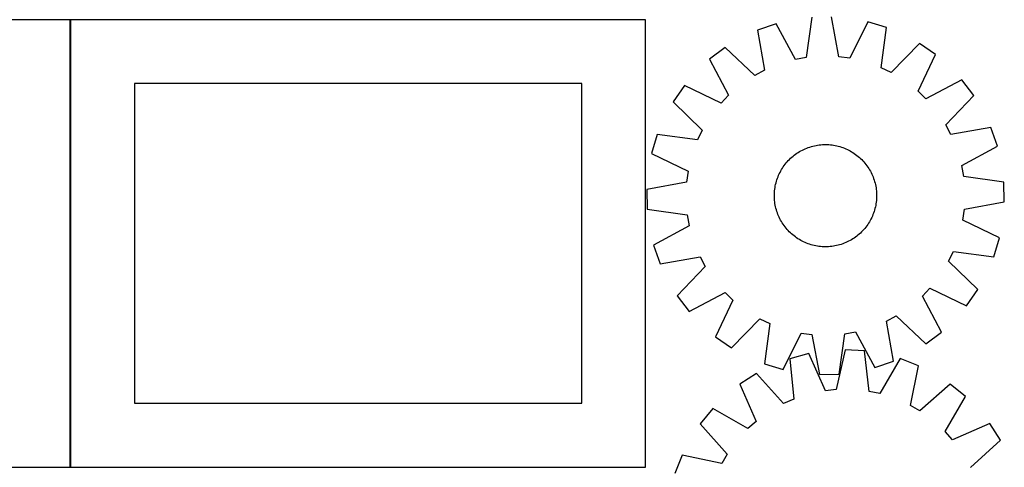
# Model space of a CAD drawing. Header units: millimetres. Extents: x 7 to 1493, y 7 to 2993.
# Tile 10 of 14: x 707 to 1477, y 1292 to 1642. Entities that reach past the tile are written whole.
import ezdxf

# ---------------------------------------------------------------- set-up
doc = ezdxf.new("R2010")
doc.units = ezdxf.units.MM
doc.layers.add('CUT', color=7, linetype='CONTINUOUS', true_color=0x000000)

msp = doc.modelspace()

# ---------------------------------------------------------------- linework, layer by layer
at = {"layer": 'CUT'}
for p, q in [((746.388016, 1641.717208), (296.388016, 1641.717208)), ((746.388016, 1291.717208), (746.388016, 1641.717208)), ((1196.694229, 1641.926193), (746.694229, 1641.926193)), ((746.694229, 1641.926193), (746.694229, 1291.926193)), ((1196.694229, 1291.926193), (1196.694229, 1641.926193)), ((1326.785313, 1643.85183), (1322.302546, 1612.405375)), ((1347.967055, 1612.944371), (1342.167971, 1644.174891)), ((1298.69778, 1638.796503), (1284.167834, 1633.735752)), ((1284.167834, 1633.735752), (1289.621959, 1602.443144)), ((1313.863798, 1610.886529), (1298.69778, 1638.796503)), ((1370.442984, 1640.303268), (1356.462131, 1611.781162)), ((1385.172593, 1635.857014), (1370.442984, 1640.303268)), ((1381.037088, 1604.363009), (1385.172593, 1635.857014)), ((1259.017185, 1620.248325), (1246.762243, 1610.945264)), ((1282.065581, 1598.390919), (1259.017185, 1620.248325)), ((1410.867331, 1623.437421), (1388.756934, 1600.631609)), ((1423.502053, 1614.657083), (1410.867331, 1623.437421)), ((1246.762243, 1610.945264), (1261.619372, 1582.869643)), ((1322.302546, 1612.405375), (1313.863798, 1610.886529)), ((1356.462131, 1611.781162), (1347.967055, 1612.944371)), ((1409.836771, 1585.982446), (1423.502053, 1614.657083)), ((1388.756934, 1600.631609), (1381.037088, 1604.363009)), ((1289.621959, 1602.443144), (1282.065581, 1598.390919)), ((1444.101336, 1594.905239), (1416.025715, 1580.04811)), ((1453.404397, 1582.650297), (1444.101336, 1594.905239)), ((1146.694229, 1591.926193), (796.694229, 1591.926193)), ((796.694229, 1591.926193), (796.694229, 1341.926193)), ((1146.694229, 1341.926193), (1146.694229, 1591.926193)), ((1227.010399, 1590.345981), (1218.23006, 1577.711259)), ((1255.685036, 1576.680699), (1227.010399, 1590.345981)), ((1261.619372, 1582.869643), (1255.685036, 1576.680699)), ((1416.025715, 1580.04811), (1409.836771, 1585.982446)), ((1431.546991, 1559.601901), (1453.404397, 1582.650297)), ((1218.23006, 1577.711259), (1241.035873, 1555.600862)), ((1435.599216, 1552.045523), (1431.546991, 1559.601901)), ((1466.891824, 1557.499648), (1435.599216, 1552.045523)), ((1471.952575, 1542.969701), (1466.891824, 1557.499648)), ((1205.810468, 1552.016521), (1201.364214, 1537.286912)), ((1237.304473, 1547.881015), (1205.810468, 1552.016521)), ((1241.035873, 1555.600862), (1237.304473, 1547.881015)), ((1320.47344, 1540.492326), (1321.620017, 1541.006492)), ((1321.620017, 1541.006492), (1322.78218, 1541.484388)), ((1322.78218, 1541.484388), (1323.95878, 1541.925545)), ((1323.95878, 1541.925545), (1325.148656, 1542.329526)), ((1325.148656, 1542.329526), (1326.350635, 1542.695933)), ((1326.350635, 1542.695933), (1327.56353, 1543.024404)), ((1327.56353, 1543.024404), (1328.786144, 1543.314615)), ((1328.786144, 1543.314615), (1330.01727, 1543.566279)), ((1330.01727, 1543.566279), (1331.255694, 1543.779149)), ((1331.255694, 1543.779149), (1332.500193, 1543.953014)), ((1332.500193, 1543.953014), (1333.749539, 1544.087702)), ((1333.749539, 1544.087702), (1335.002499, 1544.183081)), ((1335.002499, 1544.183081), (1336.257837, 1544.239057)), ((1336.257837, 1544.239057), (1337.514314, 1544.255573)), ((1337.514314, 1544.255573), (1338.77069, 1544.232615)), ((1338.77069, 1544.232615), (1340.025724, 1544.170204)), ((1340.025724, 1544.170204), (1341.278179, 1544.068403)), ((1341.278179, 1544.068403), (1342.526818, 1543.927311)), ((1342.526818, 1543.927311), (1343.77041, 1543.747068)), ((1343.77041, 1543.747068), (1345.007726, 1543.527852)), ((1345.007726, 1543.527852), (1346.237546, 1543.269879)), ((1346.237546, 1543.269879), (1347.458655, 1542.973404)), ((1347.458655, 1542.973404), (1348.66985, 1542.638719)), ((1348.66985, 1542.638719), (1349.869935, 1542.266155)), ((1349.869935, 1542.266155), (1351.057724, 1541.856079)), ((1351.057724, 1541.856079), (1352.232047, 1541.408896)), ((1352.232047, 1541.408896), (1353.391744, 1540.925047)), ((1353.391744, 1540.925047), (1354.535671, 1540.40501)), ((1444.042601, 1527.803684), (1471.952575, 1542.969701)), ((1201.364214, 1537.286912), (1229.886319, 1523.306059)), ((1309.200103, 1532.612388), (1310.104729, 1533.484546)), ((1310.104729, 1533.484546), (1311.036303, 1534.327858)), ((1311.036303, 1534.327858), (1311.993907, 1535.141493)), ((1311.993907, 1535.141493), (1312.976596, 1535.924647)), ((1312.976596, 1535.924647), (1313.983398, 1536.676548)), ((1313.983398, 1536.676548), (1315.013322, 1537.396453)), ((1315.013322, 1537.396453), (1316.06535, 1538.083653)), ((1316.06535, 1538.083653), (1317.138445, 1538.737468)), ((1317.138445, 1538.737468), (1318.231547, 1539.357254)), ((1318.231547, 1539.357254), (1319.343578, 1539.9424)), ((1319.343578, 1539.9424), (1320.47344, 1540.492326)), ((1354.535671, 1540.40501), (1355.662698, 1539.849298)), ((1355.662698, 1539.849298), (1356.771714, 1539.258459)), ((1356.771714, 1539.258459), (1357.861625, 1538.633077)), ((1357.861625, 1538.633077), (1358.931353, 1537.973769)), ((1358.931353, 1537.973769), (1359.979845, 1537.281185)), ((1359.979845, 1537.281185), (1361.006064, 1536.556008)), ((1361.006064, 1536.556008), (1362.008999, 1535.798956)), ((1362.008999, 1535.798956), (1362.987659, 1535.010774)), ((1362.987659, 1535.010774), (1363.941079, 1534.19224)), ((1363.941079, 1534.19224), (1364.868318, 1533.344163)), ((1364.868318, 1533.344163), (1365.76846, 1532.467378)), ((1303.034405, 1524.705552), (1303.693713, 1525.775281)), ((1303.693713, 1525.775281), (1304.386297, 1526.823772)), ((1304.386297, 1526.823772), (1305.111473, 1527.849992)), ((1305.111473, 1527.849992), (1305.868526, 1528.852927)), ((1305.868526, 1528.852927), (1306.656708, 1529.831587)), ((1306.656708, 1529.831587), (1307.475242, 1530.785007)), ((1307.475242, 1530.785007), (1308.323319, 1531.712245)), ((1308.323319, 1531.712245), (1309.200103, 1532.612388)), ((1365.76846, 1532.467378), (1366.640618, 1531.562753)), ((1366.640618, 1531.562753), (1367.48393, 1530.631178)), ((1367.48393, 1530.631178), (1368.297565, 1529.673574)), ((1368.297565, 1529.673574), (1369.080719, 1528.690886)), ((1369.080719, 1528.690886), (1369.83262, 1527.684083)), ((1369.83262, 1527.684083), (1370.552526, 1526.65416)), ((1370.552526, 1526.65416), (1371.239725, 1525.602131)), ((1371.239725, 1525.602131), (1371.893541, 1524.529037)), ((1445.561447, 1519.364935), (1444.042601, 1527.803684)), ((1229.886319, 1523.306059), (1228.723111, 1514.810983)), ((1299.401327, 1516.713862), (1299.811403, 1517.901652)), ((1299.811403, 1517.901652), (1300.258586, 1519.075975)), ((1300.258586, 1519.075975), (1300.742435, 1520.235672)), ((1300.742435, 1520.235672), (1301.262472, 1521.379599)), ((1301.262472, 1521.379599), (1301.818184, 1522.506626)), ((1301.818184, 1522.506626), (1302.409023, 1523.615642)), ((1302.409023, 1523.615642), (1303.034405, 1524.705552)), ((1371.893541, 1524.529037), (1372.513327, 1523.435935)), ((1372.513327, 1523.435935), (1373.098472, 1522.323904)), ((1373.098472, 1522.323904), (1373.648398, 1521.194042)), ((1373.648398, 1521.194042), (1374.162564, 1520.047464)), ((1374.162564, 1520.047464), (1374.640461, 1518.885302)), ((1374.640461, 1518.885302), (1375.081617, 1517.708702)), ((1477.007902, 1514.882169), (1445.561447, 1519.364935)), ((1228.723111, 1514.810983), (1197.492591, 1509.011899)), ((1297.740171, 1509.370746), (1297.920413, 1510.614337)), ((1297.920413, 1510.614337), (1298.13963, 1511.851654)), ((1298.13963, 1511.851654), (1298.397602, 1513.081473)), ((1298.397602, 1513.081473), (1298.694078, 1514.302583)), ((1298.694078, 1514.302583), (1299.028763, 1515.513778)), ((1299.028763, 1515.513778), (1299.401327, 1516.713862)), ((1375.081617, 1517.708702), (1375.485598, 1516.518825)), ((1375.485598, 1516.518825), (1375.852005, 1515.316847)), ((1375.852005, 1515.316847), (1376.180476, 1514.103952)), ((1376.180476, 1514.103952), (1376.470687, 1512.881338)), ((1376.470687, 1512.881338), (1376.722351, 1511.650212)), ((1376.722351, 1511.650212), (1376.935221, 1510.411788)), ((1376.935221, 1510.411788), (1377.109086, 1509.167289)), ((1477.330963, 1499.49951), (1477.007902, 1514.882169)), ((1197.492591, 1509.011899), (1197.815651, 1493.629241)), ((1297.411908, 1504.358242), (1297.434867, 1505.614617)), ((1297.428425, 1503.101765), (1297.411908, 1504.358242)), ((1297.484401, 1501.846427), (1297.428425, 1503.101765)), ((1297.434867, 1505.614617), (1297.497277, 1506.869652)), ((1297.497277, 1506.869652), (1297.599079, 1508.122107)), ((1297.599079, 1508.122107), (1297.740171, 1509.370746)), ((1377.109086, 1509.167289), (1377.243774, 1507.917943)), ((1377.243774, 1507.917943), (1377.339153, 1506.664983)), ((1377.388687, 1502.896792), (1377.326277, 1501.641758)), ((1377.339153, 1506.664983), (1377.395129, 1505.409645)), ((1377.411646, 1504.153168), (1377.388687, 1502.896792)), ((1377.395129, 1505.409645), (1377.411646, 1504.153168)), ((1297.57978, 1500.593467), (1297.484401, 1501.846427)), ((1297.714468, 1499.34412), (1297.57978, 1500.593467)), ((1297.888333, 1498.099621), (1297.714468, 1499.34412)), ((1298.101202, 1496.861198), (1297.888333, 1498.099621)), ((1298.352867, 1495.630071), (1298.101202, 1496.861198)), ((1298.643078, 1494.407458), (1298.352867, 1495.630071)), ((1376.425951, 1495.429936), (1376.129476, 1494.208826)), ((1376.683924, 1496.659756), (1376.425951, 1495.429936)), ((1376.90314, 1497.897072), (1376.683924, 1496.659756)), ((1377.083383, 1499.140663), (1376.90314, 1497.897072)), ((1377.224475, 1500.389303), (1377.083383, 1499.140663)), ((1377.326277, 1501.641758), (1377.224475, 1500.389303)), ((1446.100443, 1493.700427), (1477.330963, 1499.49951)), ((1197.815651, 1493.629241), (1229.262107, 1489.146474)), ((1229.262107, 1489.146474), (1230.780953, 1480.707726)), ((1298.971549, 1493.194563), (1298.643078, 1494.407458)), ((1299.337956, 1491.992584), (1298.971549, 1493.194563)), ((1299.741937, 1490.802708), (1299.337956, 1491.992584)), ((1300.183093, 1489.626108), (1299.741937, 1490.802708)), ((1300.66099, 1488.463945), (1300.183093, 1489.626108)), ((1301.175156, 1487.317367), (1300.66099, 1488.463945)), ((1301.725082, 1486.187506), (1301.175156, 1487.317367)), ((1373.561082, 1487.131811), (1373.00537, 1486.004783)), ((1374.081119, 1488.275738), (1373.561082, 1487.131811)), ((1374.564968, 1489.435435), (1374.081119, 1488.275738)), ((1375.012151, 1490.609757), (1374.564968, 1489.435435)), ((1375.422227, 1491.797547), (1375.012151, 1490.609757)), ((1375.794791, 1492.997632), (1375.422227, 1491.797547)), ((1376.129476, 1494.208826), (1375.794791, 1492.997632)), ((1444.937234, 1485.205351), (1446.100443, 1493.700427)), ((1230.780953, 1480.707726), (1202.870978, 1465.541708)), ((1302.310227, 1485.075475), (1301.725082, 1486.187506)), ((1302.930013, 1483.982373), (1302.310227, 1485.075475)), ((1303.583829, 1482.909278), (1302.930013, 1483.982373)), ((1304.271028, 1481.85725), (1303.583829, 1482.909278)), ((1304.990934, 1480.827326), (1304.271028, 1481.85725)), ((1305.742835, 1479.820523), (1304.990934, 1480.827326)), ((1306.525989, 1478.837835), (1305.742835, 1479.820523)), ((1368.955028, 1479.658483), (1368.166846, 1478.679823)), ((1369.712081, 1480.661418), (1368.955028, 1479.658483)), ((1370.437257, 1481.687637), (1369.712081, 1480.661418)), ((1371.129841, 1482.736129), (1370.437257, 1481.687637)), ((1371.789149, 1483.805857), (1371.129841, 1482.736129)), ((1372.414531, 1484.895767), (1371.789149, 1483.805857)), ((1373.00537, 1486.004783), (1372.414531, 1484.895767)), ((1473.45934, 1471.224497), (1444.937234, 1485.205351)), ((1307.339624, 1477.880231), (1306.525989, 1478.837835)), ((1308.182936, 1476.948657), (1307.339624, 1477.880231)), ((1309.055094, 1476.044031), (1308.182936, 1476.948657)), ((1309.955236, 1475.167247), (1309.055094, 1476.044031)), ((1310.882475, 1474.31917), (1309.955236, 1475.167247)), ((1311.835895, 1473.500636), (1310.882475, 1474.31917)), ((1312.814555, 1472.712454), (1311.835895, 1473.500636)), ((1313.81749, 1471.955401), (1312.814555, 1472.712454)), ((1314.843709, 1471.230225), (1313.81749, 1471.955401)), ((1360.840156, 1471.834862), (1359.810232, 1471.114956)), ((1361.846958, 1472.586762), (1360.840156, 1471.834862)), ((1362.829647, 1473.369917), (1361.846958, 1472.586762)), ((1363.78725, 1474.183552), (1362.829647, 1473.369917)), ((1364.718825, 1475.026864), (1363.78725, 1474.183552)), ((1365.623451, 1475.899022), (1364.718825, 1475.026864)), ((1366.500235, 1476.799164), (1365.623451, 1475.899022)), ((1367.348312, 1477.726403), (1366.500235, 1476.799164)), ((1368.166846, 1478.679823), (1367.348312, 1477.726403)), ((1202.870978, 1465.541708), (1207.93173, 1451.011762)), ((1315.892201, 1470.537641), (1314.843709, 1471.230225)), ((1316.961929, 1469.878332), (1315.892201, 1470.537641)), ((1318.051839, 1469.25295), (1316.961929, 1469.878332)), ((1319.160855, 1468.662112), (1318.051839, 1469.25295)), ((1320.287883, 1468.1064), (1319.160855, 1468.662112)), ((1321.43181, 1467.586363), (1320.287883, 1468.1064)), ((1322.591507, 1467.102514), (1321.43181, 1467.586363)), ((1323.76583, 1466.655331), (1322.591507, 1467.102514)), ((1324.953619, 1466.245255), (1323.76583, 1466.655331)), ((1326.153704, 1465.87269), (1324.953619, 1466.245255)), ((1327.364898, 1465.538006), (1326.153704, 1465.87269)), ((1328.586008, 1465.24153), (1327.364898, 1465.538006)), ((1329.815828, 1464.983557), (1328.586008, 1465.24153)), ((1331.053144, 1464.764341), (1329.815828, 1464.983557)), ((1332.296736, 1464.584098), (1331.053144, 1464.764341)), ((1333.545375, 1464.443007), (1332.296736, 1464.584098)), ((1334.79783, 1464.341205), (1333.545375, 1464.443007)), ((1336.052864, 1464.278795), (1334.79783, 1464.341205)), ((1337.30924, 1464.255836), (1336.052864, 1464.278795)), ((1338.565717, 1464.272353), (1337.30924, 1464.255836)), ((1339.821055, 1464.328328), (1338.565717, 1464.272353)), ((1341.074015, 1464.423707), (1339.821055, 1464.328328)), ((1342.323361, 1464.558396), (1341.074015, 1464.423707)), ((1343.56786, 1464.732261), (1342.323361, 1464.558396)), ((1344.806284, 1464.94513), (1343.56786, 1464.732261)), ((1346.03741, 1465.196795), (1344.806284, 1464.94513)), ((1347.260024, 1465.487006), (1346.03741, 1465.196795)), ((1348.472919, 1465.815477), (1347.260024, 1465.487006)), ((1349.674898, 1466.181883), (1348.472919, 1465.815477)), ((1350.864774, 1466.585865), (1349.674898, 1466.181883)), ((1352.041374, 1467.027021), (1350.864774, 1466.585865)), ((1353.203537, 1467.504918), (1352.041374, 1467.027021)), ((1354.350114, 1468.019083), (1353.203537, 1467.504918)), ((1355.479976, 1468.56901), (1354.350114, 1468.019083)), ((1356.592007, 1469.154155), (1355.479976, 1468.56901)), ((1357.685109, 1469.773941), (1356.592007, 1469.154155)), ((1358.758203, 1470.427757), (1357.685109, 1469.773941)), ((1359.810232, 1471.114956), (1358.758203, 1470.427757)), ((1469.013086, 1456.494889), (1473.45934, 1471.224497)), ((1207.93173, 1451.011762), (1239.224337, 1456.465887)), ((1239.224337, 1456.465887), (1243.276562, 1448.909509)), ((1433.787681, 1452.910548), (1437.519081, 1460.630394)), ((1437.519081, 1460.630394), (1469.013086, 1456.494889)), ((1243.276562, 1448.909509), (1221.419157, 1425.861113)), ((1456.593494, 1430.800151), (1433.787681, 1452.910548)), ((1221.419157, 1425.861113), (1230.722218, 1413.606171)), ((1230.722218, 1413.606171), (1258.797839, 1428.463299)), ((1258.797839, 1428.463299), (1264.986783, 1422.528964)), ((1413.204182, 1425.641767), (1419.138518, 1431.830711)), ((1428.061311, 1397.566146), (1413.204182, 1425.641767)), ((1419.138518, 1431.830711), (1447.813155, 1418.165429)), ((1447.813155, 1418.165429), (1456.593494, 1430.800151)), ((1264.986783, 1422.528964), (1251.321501, 1393.854326)), ((1385.201595, 1406.068265), (1392.757973, 1410.12049)), ((1392.757973, 1410.12049), (1415.806369, 1388.263085)), ((1263.956223, 1385.073988), (1286.06662, 1407.879801)), ((1286.06662, 1407.879801), (1293.786466, 1404.148401)), ((1293.786466, 1404.148401), (1289.650961, 1372.654396)), ((1390.65572, 1374.775658), (1385.201595, 1406.068265)), ((1304.38057, 1368.208142), (1318.361423, 1396.730247)), ((1318.361423, 1396.730247), (1326.856499, 1395.567039)), ((1326.856499, 1395.567039), (1332.655583, 1364.336519)), ((1348.038241, 1364.659579), (1352.521007, 1396.106035)), ((1352.521007, 1396.106035), (1360.959756, 1397.624881)), ((1360.959756, 1397.624881), (1376.125774, 1369.714906)), ((1415.806369, 1388.263085), (1428.061311, 1397.566146)), ((1251.321501, 1393.854326), (1263.956223, 1385.073988)), ((1324.311808, 1380.649298), (1309.44191, 1376.697502)), ((1337.332207, 1351.676139), (1324.311808, 1380.649298)), ((1352.700359, 1383.574361), (1345.861395, 1352.554958)), ((1368.063644, 1382.737691), (1352.700359, 1383.574361)), ((1371.493581, 1351.159055), (1368.063644, 1382.737691)), ((1289.650961, 1372.654396), (1304.38057, 1368.208142)), ((1309.44191, 1376.697502), (1312.523192, 1345.082941)), ((1376.125774, 1369.714906), (1390.65572, 1374.775658)), ((1395.966655, 1376.747046), (1379.876891, 1349.359198)), ((1410.319462, 1371.20381), (1395.966655, 1376.747046)), ((1283.346688, 1365.143057), (1270.425747, 1356.789624)), ((1304.683022, 1341.61147), (1283.346688, 1365.143057)), ((1332.655583, 1364.336519), (1348.038241, 1364.659579)), ((1403.823191, 1340.110833), (1410.319462, 1371.20381)), ((1270.425747, 1356.789624), (1283.125657, 1327.674559)), ((1435.005591, 1356.883864), (1411.240006, 1335.808482)), ((1446.942968, 1347.176672), (1435.005591, 1356.883864)), ((1345.861395, 1352.554958), (1337.332207, 1351.676139)), ((1379.876891, 1349.359198), (1371.493581, 1351.159055)), ((796.694229, 1341.926193), (1146.694229, 1341.926193)), ((1312.523192, 1345.082941), (1304.683022, 1341.61147)), ((1431.156388, 1319.612952), (1446.942968, 1347.176672)), ((1249.178236, 1337.736828), (1239.471044, 1325.799451)), ((1276.741956, 1321.950248), (1249.178236, 1337.736828)), ((1411.240006, 1335.808482), (1403.823191, 1340.110833)), ((1239.471044, 1325.799451), (1260.546425, 1302.033865)), ((1283.125657, 1327.674559), (1276.741956, 1321.950248)), ((1465.995765, 1325.92916), (1436.880699, 1313.229251)), ((1474.349198, 1313.008219), (1465.995765, 1325.92916)), ((1436.880699, 1313.229251), (1431.156388, 1319.612952)), ((1450.81761, 1291.671885), (1474.349198, 1313.008219)), ((1260.546425, 1302.033865), (1256.244074, 1294.61705)), ((1225.151097, 1301.113322), (1219.607861, 1286.760514)), ((1256.244074, 1294.61705), (1225.151097, 1301.113322)), ((296.388016, 1291.717208), (746.388016, 1291.717208)), ((746.694229, 1291.926193), (1196.694229, 1291.926193))]:
    msp.add_line(p, q, dxfattribs=at)

doc.saveas('drawing.dxf')
